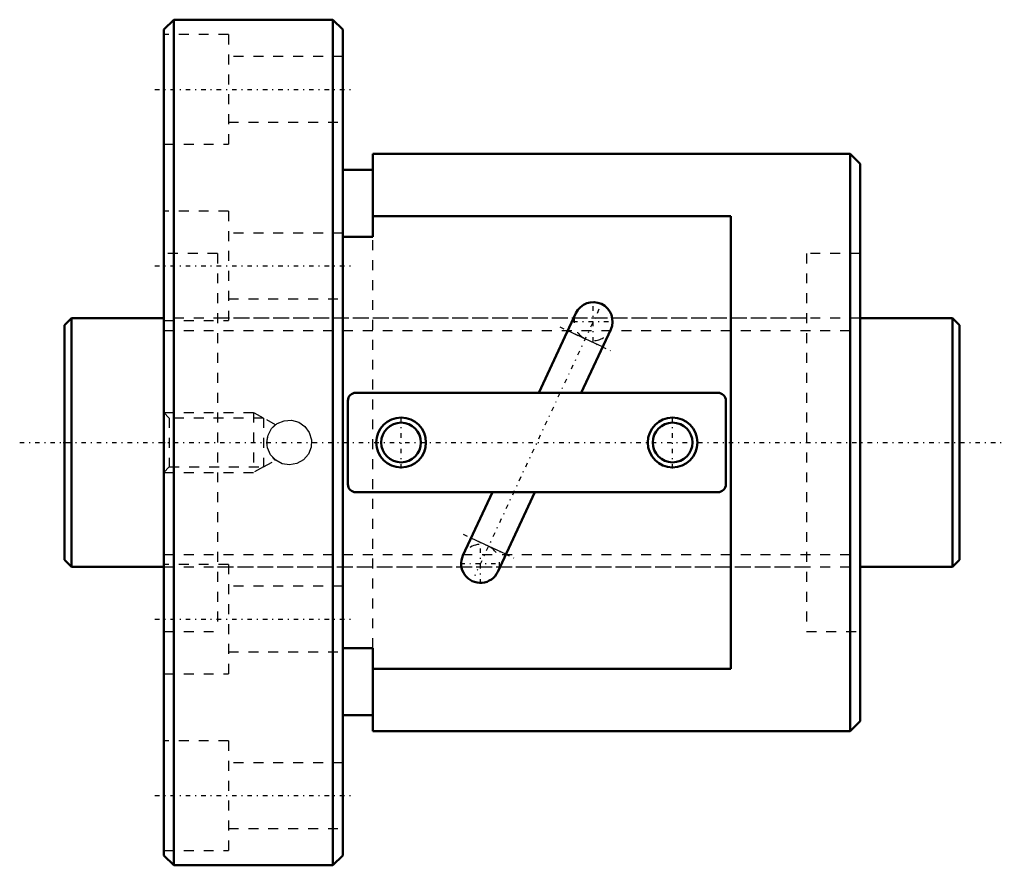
# Model space of a CAD drawing. Header units: millimetres. Extents: x -4.5 to 94.5, y -42.5 to 42.5.
import ezdxf

# ---------------------------------------------------------------- set-up
doc = ezdxf.new("R2010")
doc.units = ezdxf.units.MM
doc.linetypes.add('Center', pattern=[1.5, 0.45, -0.5, 0.05, -0.5])
doc.linetypes.add('Dashed', pattern=[2, 1, -1])
for name, color, linetype, lineweight in [('2d ConnectionPoints', 7, 'Continuous', 50), ('AM_0', 7, 'Continuous', 50), ('AM_4', 3, 'Continuous', 25), ('AM_5', 3, 'Continuous', 25), ('AM_7', 7, 'Center', 25), ('AM_9', 6, 'Dashed', 25)]:
    doc.layers.add(name, color=color, linetype=linetype, lineweight=lineweight)

# ---------------------------------------------------------------- blocks, each defined once
blk = doc.blocks.new('1_BNF_2510A_2_5RR_Nut_0_in_BNF2510V_2_5RRG1_90LC0_000_rev_0')
at = {"layer": 'AM_0'}
for p, q in [((11, 42.5), (10, 41.5)), ((27, 42.5), (11, 42.5)), ((11, 42.5), (11, -42.5)), ((28, 41.5), (27, 42.5)), ((27, 42.5), (27, -42.5)), ((10, 41.5), (10, -41.5)), ((28, 41.5), (28, -41.5)), ((31, 29), (31, 20.676)), ((79, 29), (31, 29)), ((80, 28), (79, 29)), ((79, 29), (79, -29)), ((80, 28), (80, -28)), ((31, 27.4), (28, 27.4)), ((67, 22.753), (31, 22.753)), ((67, -22.753), (67, 22.753)), ((31, 20.676), (28, 20.676)), ((51.426, 12.991), (47.699, 5)), ((51.964, 5), (54.928, 11.358)), ((65.7, 5), (29.3, 5)), ((28.5, 4.2), (28.5, -4.2)), ((66.5, -4.2), (66.5, 4.2)), ((29.3, -5), (65.7, -5)), ((43.036, -5), (40.072, -11.358)), ((43.574, -12.991), (47.301, -5)), ((28, -20.676), (31, -20.676)), ((31, -20.676), (31, -29)), ((31, -22.753), (67, -22.753)), ((28, -27.4), (31, -27.4)), ((79, -29), (80, -28)), ((31, -29), (79, -29)), ((10, -41.5), (11, -42.5)), ((27, -42.5), (28, -41.5)), ((11, -42.5), (27, -42.5))]:
    blk.add_line(p, q, dxfattribs=at)
for centre, radius in [((33.85, 0), 2.5), ((33.85, 0), 2), ((61.15, 0), 2.5), ((61.15, 0), 2)]:
    blk.add_circle(centre, radius, dxfattribs=at)
for centre, radius, start, end in [((53.177, 12.175), 1.932, 335, 155), ((29.3, 4.2), 0.8, 90, 180), ((65.7, 4.2), 0.8, 0, 90), ((29.3, -4.2), 0.8, 180, 270), ((65.7, -4.2), 0.8, 270, 0), ((41.823, -12.175), 1.932, 155, 335)]:
    blk.add_arc(centre, radius, start, end, dxfattribs=at)
at = {"layer": 'AM_4'}
for p, q in [((54.111, 9.606), (50.609, 11.239)), ((44.391, -11.239), (40.889, -9.606))]:
    blk.add_line(p, q, dxfattribs=at)
at = {"layer": 'AM_5', "linetype": 'Dashed'}
for p, q in [((10, 3), (19, 3)), ((20, 2.458), (19, 3)), ((19, 3), (19, -3)), ((20, -2.459), (19, -3)), ((10, -3), (19, -3))]:
    blk.add_line(p, q, dxfattribs=at)
at = {"layer": 'AM_7'}
for p, q in [((9.1, 35.5), (28.9, 35.5)), ((9.1, 17.75), (28.9, 17.75)), ((53.177, 10.146), (53.177, 14.204)), ((53.744, 13.391), (41.256, -13.391)), ((51.148, 12.175), (55.206, 12.175)), ((49.8, 11.616), (54.92, 9.229)), ((33.85, -2.625), (33.85, 2.625)), ((61.15, -2.625), (61.15, 2.625)), ((40.08, -9.229), (45.2, -11.616)), ((41.823, -14.204), (41.823, -10.146)), ((39.794, -12.175), (43.852, -12.175)), ((9.1, -17.75), (28.9, -17.75)), ((9.1, -35.5), (28.9, -35.5))]:
    blk.add_line(p, q, dxfattribs=at)
at = {"layer": 'AM_9'}
for p, q in [((16.5, 41), (10, 41)), ((16.5, 41), (16.5, 30)), ((28, 38.8), (16.5, 38.8)), ((16.5, 32.2), (28, 32.2)), ((10, 30), (16.5, 30)), ((16.5, 23.25), (10, 23.25)), ((16.5, 23.25), (16.5, 12.25)), ((28, 21.05), (16.5, 21.05)), ((31, -20.676), (31, 20.676)), ((15.4, 19), (10, 19)), ((15.4, 19), (15.4, -19)), ((80, 19), (74.6, 19)), ((74.6, 19), (74.6, -19)), ((16.5, 14.45), (28, 14.45)), ((10, 12.25), (16.5, 12.25)), ((74.6, 12.5), (15.4, 12.5)), ((10.541, 2.458), (10, 3)), ((20, 2.458), (10.541, 2.458)), ((10.541, 2.458), (10.541, -2.459)), ((21.215, 1.78), (20, 2.458)), ((20, 2.458), (20, -2.459)), ((20, -2.459), (21.217, -1.778)), ((10, -3), (10.541, -2.459)), ((10.541, -2.459), (20, -2.459)), ((16.5, -12.25), (10, -12.25)), ((15.4, -12.5), (74.6, -12.5)), ((16.5, -12.25), (16.5, -23.25)), ((28, -14.45), (16.5, -14.45)), ((10, -19), (15.4, -19)), ((74.6, -19), (80, -19)), ((16.5, -21.05), (28, -21.05)), ((10, -23.25), (16.5, -23.25)), ((16.5, -30), (10, -30)), ((16.5, -30), (16.5, -41)), ((28, -32.2), (16.5, -32.2)), ((16.5, -38.8), (28, -38.8)), ((10, -41), (16.5, -41))]:
    blk.add_line(p, q, dxfattribs=at)
for points in [[(20.35, 0), (20.474, 0.738), (20.833, 1.393), (21.391, 1.898), (22.092, 2.192), (22.843, 2.237), (23.559, 2.036), (24.171, 1.61), (24.616, 0.999), (24.834, 0.272), (24.799, -0.477), (24.524, -1.167), (24.034, -1.734), (23.377, -2.112), (22.633, -2.25), (21.895, -2.137), (21.238, -1.791), (20.723, -1.241), (20.417, -0.546), (20.35, 0)], [(21.22, 1.777), (21.151, 1.721), (21.09, 1.668)], [(21.09, -1.668), (21.205, -1.766), (21.22, -1.777)]]:
    blk.add_lwpolyline(points, dxfattribs=at)
for centre, radius, start, end in [((53.177, 12.175), 1.932, 155, 335), ((22.6, 0), 2.25, 132.16563, 138.00101), ((22.6, 0), 2.25, 164.50256, 185.24187), ((22.6, 0), 2.25, 221.11139, 227.83437), ((41.823, -12.175), 1.932, 335, 155)]:
    blk.add_arc(centre, radius, start, end, dxfattribs=at)
blk = doc.blocks.new('2_BNF_2510A_2_5RR000_Shaft_0_in_BNF2510V_2_5RRG1_90LC0_000_rev_0')
at = {"layer": 'AM_0'}
for p, q in [((0.7, 12.5), (0, 11.8)), ((10, 12.5), (0.7, 12.5)), ((0.7, 12.5), (0.7, -12.5)), ((89.3, 12.5), (80, 12.5)), ((90, 11.8), (89.3, 12.5)), ((89.3, 12.5), (89.3, -12.5)), ((0, 11.8), (0, -11.8)), ((90, 11.8), (90, -11.8)), ((0, -11.8), (0.7, -12.5)), ((89.3, -12.5), (90, -11.8)), ((0.7, -12.5), (10, -12.5)), ((80, -12.5), (89.3, -12.5))]:
    blk.add_line(p, q, dxfattribs=at)
at = {"layer": 'AM_5', "linetype": 'Dashed'}
for p, q in [((10, 11.273), (80, 11.273)), ((10, -11.273), (80, -11.273))]:
    blk.add_line(p, q, dxfattribs=at)
at = {"layer": 'AM_7'}
blk.add_line((-4.5, 0), (94.5, 0), dxfattribs=at)
at = {"layer": 'AM_9'}
for p, q in [((80, 12.5), (10, 12.5)), ((10, -12.5), (80, -12.5))]:
    blk.add_line(p, q, dxfattribs=at)

msp = doc.modelspace()

# ---------------------------------------------------------------- linework, layer by layer
at = {"layer": '2d ConnectionPoints'}
for p in [(0, 0), (10, 0)]:
    msp.add_point(p, dxfattribs=at)

# ---------------------------------------------------------------- block references
for name in ['1_BNF_2510A_2_5RR_Nut_0_in_BNF2510V_2_5RRG1_90LC0_000_rev_0', '2_BNF_2510A_2_5RR000_Shaft_0_in_BNF2510V_2_5RRG1_90LC0_000_rev_0']:
    msp.add_blockref(name, (0, 0))

doc.saveas('drawing.dxf')
